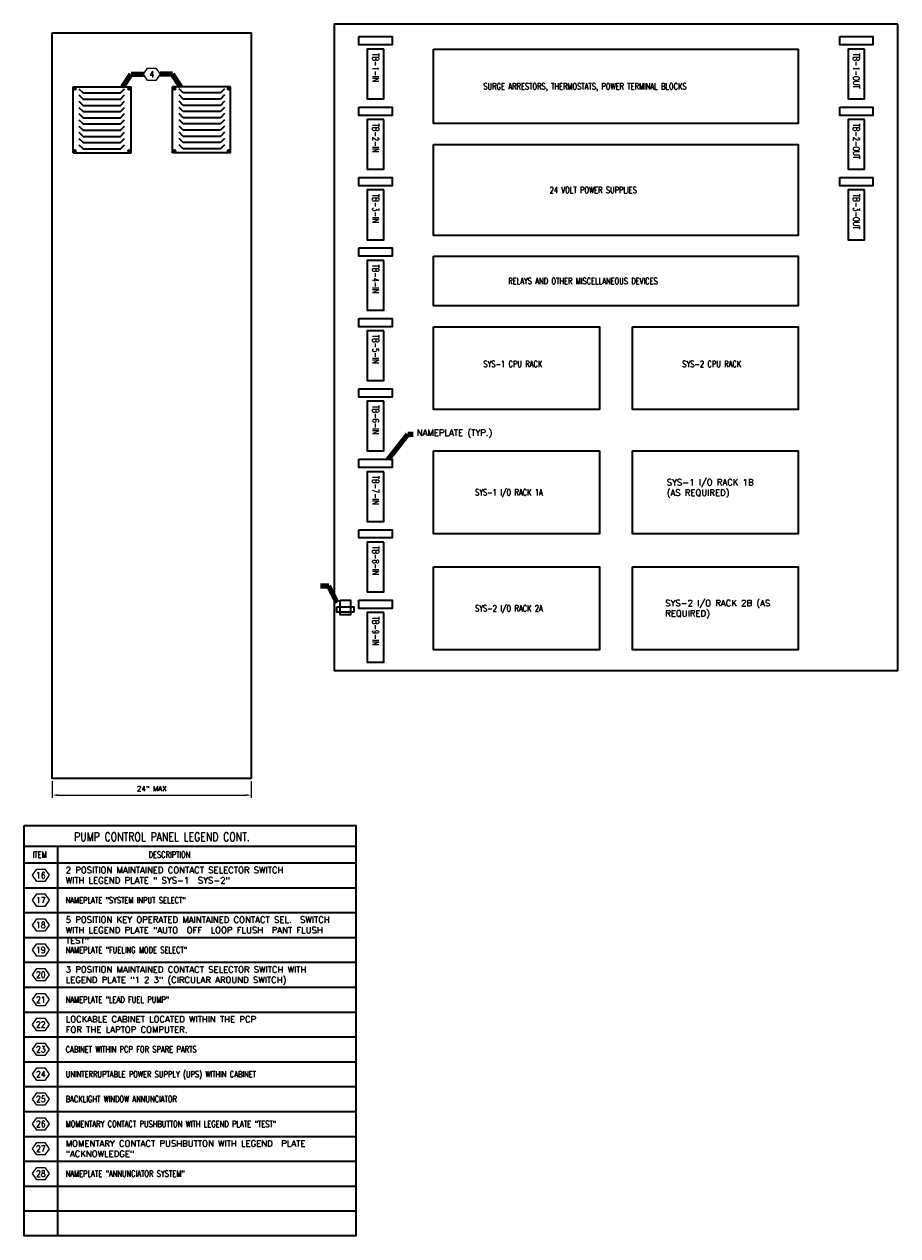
# Model space of a CAD drawing. Extents: x -193 to 313, y -156 to 200.
# Tile 2 of 2: x 60 to 313, y -156 to 195. Entities that reach past the tile are written whole.
import ezdxf
from ezdxf.enums import TextEntityAlignment as Align

# ---------------------------------------------------------------- set-up
doc = ezdxf.new("R2010")
doc.units = 0
doc.header["$MEASUREMENT"] = 0
doc.layers.get('Defpoints').update_dxf_attribs({"lineweight": 18})
for name, color, linetype, lineweight in [('E-Anno-Dims', 33, 'Continuous', 25), ('E-Anno-Text', 53, 'Continuous', 25), ('E-Detl-Grph', 33, 'Continuous', 35)]:
    doc.layers.add(name, color=color, linetype=linetype, lineweight=lineweight)
doc.styles.add('NOTES', font='romans.shx')
doc.styles.add('Text', font='txt', dxfattribs={"height": 0.125})
doc.dimstyles.new('EARCH', dxfattribs={"dimtxt": 0.125, "dimasz": 0.125, "dimexe": 0.0625, "dimexo": 0.0625, "dimgap": 0.0625, "dimtad": 1, "dimdec": 4, "dimzin": 3, "dimdsep": 46, "dimlunit": 4, "dimtxsty": 'NOTES', "dimcen": 0.09, "dimclrd": 256, "dimclre": 256, "dimadec": 0, "dimazin": 0, "dimtfac": 0.75, "dimtdec": 4, "dimtmove": 1, "dimatfit": 3, "dimfxl": 0, "dimfrac": 1, "dimtolj": 1, "dimtzin": 3, "dimlwd": 18, "dimlwe": 18, "dimarcsym": 0})

# ---------------------------------------------------------------- blocks, each defined once
blk = doc.blocks.new('*D25')
at = {"layer": 'Defpoints'}
for p in [(68.57, -23.78), (126.17, -23.78), (97.37, -28.58), (126.17, -28.58)]:
    blk.add_point(p, dxfattribs=at)
at = {"layer": 'E-Anno-Dims', "lineweight": 18}
for p, q in [((68.57, -24.53), (68.57, -29.33)), ((126.17, -24.53), (126.17, -29.33)), ((70.07, -28.58), (124.67, -28.58))]:
    blk.add_line(p, q, dxfattribs=at)
blk.add_solid([(70.07, -28.83), (68.57, -28.58), (70.07, -28.33)], dxfattribs=at)
at = {"layer": 'E-Anno-Dims', "lineweight": 18, "extrusion": (0, 0, -1)}
blk.add_solid([(-124.67, -28.33), (-126.17, -28.58), (-124.67, -28.83)], dxfattribs=at)
at = {"layer": 'E-Anno-Dims', "linetype": 'Continuous', "lineweight": 18, "insert": (97.37, -26.69), "char_height": 1.5, "attachment_point": 5, "style": 'Text'}
blk.add_mtext('\\Fromans.shx;24" MAX', dxfattribs=at)

msp = doc.modelspace()

# ---------------------------------------------------------------- linework, layer by layer
at = {"layer": 'E-Anno-Text'}
for p, q in [((94.96478, 180.21518), (96.16718, 182.01518)), ((96.16718, 178.41338), (94.96478, 180.21518)), ((96.16718, 182.01518), (98.56838, 182.01518)), ((98.56838, 182.01518), (99.76898, 180.21518)), ((99.76898, 180.21518), (98.56838, 178.41338)), ((98.56838, 178.41338), (96.16718, 178.41338)), ((62.83532, -51.8104), (64.03772, -50.0104)), ((64.03772, -53.6122), (62.83532, -51.8104)), ((64.03772, -50.0104), (66.43892, -50.0104)), ((66.43892, -50.0104), (67.63952, -51.8104)), ((67.63952, -51.8104), (66.43892, -53.6122)), ((66.43892, -53.6122), (64.03772, -53.6122)), ((62.83532, -59.0104), (64.03772, -57.2104)), ((64.03772, -60.8122), (62.83532, -59.0104)), ((64.03772, -57.2104), (66.43892, -57.2104)), ((66.43892, -57.2104), (67.63952, -59.0104)), ((67.63952, -59.0104), (66.43892, -60.8122)), ((66.43892, -60.8122), (64.03772, -60.8122)), ((62.83532, -66.2104), (64.03772, -64.4104)), ((64.03772, -68.0122), (62.83532, -66.2104)), ((64.03772, -64.4104), (66.43892, -64.4104)), ((66.43892, -64.4104), (67.63952, -66.2104)), ((67.63952, -66.2104), (66.43892, -68.0122)), ((66.43892, -68.0122), (64.03772, -68.0122)), ((62.83532, -73.4104), (64.03772, -71.6104)), ((64.03772, -75.2122), (62.83532, -73.4104)), ((64.03772, -71.6104), (66.43892, -71.6104)), ((66.43892, -71.6104), (67.63952, -73.4104)), ((67.63952, -73.4104), (66.43892, -75.2122)), ((66.43892, -75.2122), (64.03772, -75.2122)), ((62.83532, -80.6104), (64.03772, -78.8104)), ((64.03772, -82.4122), (62.83532, -80.6104)), ((64.03772, -78.8104), (66.43892, -78.8104)), ((66.43892, -78.8104), (67.63952, -80.6104)), ((67.63952, -80.6104), (66.43892, -82.4122)), ((66.43892, -82.4122), (64.03772, -82.4122)), ((62.83532, -87.8104), (64.03772, -86.0104)), ((64.03772, -86.0104), (66.43892, -86.0104)), ((66.43892, -86.0104), (67.63952, -87.8104)), ((64.03772, -89.6122), (62.83532, -87.8104)), ((66.43892, -89.6122), (64.03772, -89.6122)), ((67.63952, -87.8104), (66.43892, -89.6122)), ((62.83532, -95.0104), (64.03772, -93.2104)), ((64.03772, -93.2104), (66.43892, -93.2104)), ((66.43892, -93.2104), (67.63952, -95.0104)), ((64.03772, -96.8122), (62.83532, -95.0104)), ((66.43892, -96.8122), (64.03772, -96.8122)), ((67.63952, -95.0104), (66.43892, -96.8122)), ((62.83532, -102.2104), (64.03772, -100.4104)), ((64.03772, -100.4104), (66.43892, -100.4104)), ((66.43892, -100.4104), (67.63952, -102.2104)), ((64.03772, -104.0122), (62.83532, -102.2104)), ((66.43892, -104.0122), (64.03772, -104.0122)), ((67.63952, -102.2104), (66.43892, -104.0122)), ((62.83532, -109.4104), (64.03772, -107.6104)), ((64.03772, -107.6104), (66.43892, -107.6104)), ((66.43892, -107.6104), (67.63952, -109.4104)), ((64.03772, -111.2122), (62.83532, -109.4104)), ((66.43892, -111.2122), (64.03772, -111.2122)), ((67.63952, -109.4104), (66.43892, -111.2122)), ((62.83532, -116.6104), (64.03772, -114.8104)), ((64.03772, -114.8104), (66.43892, -114.8104)), ((66.43892, -114.8104), (67.63952, -116.6104)), ((64.03772, -118.4122), (62.83532, -116.6104)), ((66.43892, -118.4122), (64.03772, -118.4122)), ((67.63952, -116.6104), (66.43892, -118.4122)), ((62.83532, -123.8104), (64.03772, -122.0104)), ((64.03772, -122.0104), (66.43892, -122.0104)), ((66.43892, -122.0104), (67.63952, -123.8104)), ((64.03772, -125.6122), (62.83532, -123.8104)), ((66.43892, -125.6122), (64.03772, -125.6122)), ((67.63952, -123.8104), (66.43892, -125.6122)), ((62.83532, -131.0104), (64.03772, -129.2104)), ((64.03772, -129.2104), (66.43892, -129.2104)), ((66.43892, -129.2104), (67.63952, -131.0104)), ((64.03772, -132.8122), (62.83532, -131.0104)), ((66.43892, -132.8122), (64.03772, -132.8122)), ((67.63952, -131.0104), (66.43892, -132.8122)), ((62.83532, -138.2104), (64.03772, -136.4104)), ((64.03772, -136.4104), (66.43892, -136.4104)), ((66.43892, -136.4104), (67.63952, -138.2104)), ((64.03772, -140.0122), (62.83532, -138.2104)), ((66.43892, -140.0122), (64.03772, -140.0122)), ((67.63952, -138.2104), (66.43892, -140.0122))]:
    msp.add_line(p, q, dxfattribs=at)
at = {"layer": 'E-Detl-Grph'}
for p, q in [((74.56778, 157.41518), (74.56778, 176.61518)), ((74.56778, 176.61518), (91.36778, 176.61518)), ((74.93438, 176.15603), (75.22478, 175.86548)), ((76.27958, 176.01068), (77.47958, 174.81068)), ((88.27958, 174.81068), (89.47958, 176.01068)), ((91.00133, 176.15603), (90.71078, 175.86548)), ((91.36778, 157.41518), (91.36778, 176.61518)), ((120.16778, 176.61518), (103.36778, 176.61518)), ((103.36778, 157.41518), (103.36778, 176.61518)), ((103.73423, 176.15603), (104.02478, 175.86548)), ((106.45598, 174.81068), (105.25598, 176.01068)), ((118.45598, 176.01068), (117.25598, 174.81068)), ((119.80118, 176.15603), (119.51078, 175.86548)), ((120.16778, 157.41518), (120.16778, 176.61518)), ((76.27958, 174.21068), (77.47958, 173.01068)), ((76.27958, 172.41068), (77.47958, 171.21068)), ((77.47958, 174.81068), (88.27958, 174.81068)), ((77.47958, 173.01068), (88.27958, 173.01068)), ((88.27958, 173.01068), (89.47958, 174.21068)), ((88.27958, 171.21068), (89.47958, 172.41068)), ((106.45598, 173.01068), (105.25598, 174.21068)), ((106.45598, 171.21068), (105.25598, 172.41068)), ((117.25598, 174.81068), (106.45598, 174.81068)), ((117.25598, 173.01068), (106.45598, 173.01068)), ((118.45598, 174.21068), (117.25598, 173.01068)), ((118.45598, 172.41068), (117.25598, 171.21068)), ((76.27958, 170.61068), (77.47958, 169.41068)), ((76.27958, 168.81068), (77.47958, 167.61068)), ((77.47958, 171.21068), (88.27958, 171.21068)), ((77.47958, 169.41068), (88.27958, 169.41068)), ((88.27958, 169.41068), (89.47958, 170.61068)), ((88.27958, 167.61068), (89.47958, 168.81068)), ((106.45598, 169.41068), (105.25598, 170.61068)), ((106.45598, 167.61068), (105.25598, 168.81068)), ((117.25598, 171.21068), (106.45598, 171.21068)), ((117.25598, 169.41068), (106.45598, 169.41068)), ((118.45598, 170.61068), (117.25598, 169.41068)), ((118.45598, 168.81068), (117.25598, 167.61068)), ((76.27958, 167.01068), (77.47958, 165.81068)), ((76.27958, 165.21068), (77.47958, 164.01068)), ((77.47958, 167.61068), (88.27958, 167.61068)), ((77.47958, 165.81068), (88.27958, 165.81068)), ((88.27958, 165.81068), (89.47958, 167.01068)), ((88.27958, 164.01068), (89.47958, 165.21068)), ((106.45598, 165.81068), (105.25598, 167.01068)), ((106.45598, 164.01068), (105.25598, 165.21068)), ((117.25598, 167.61068), (106.45598, 167.61068)), ((117.25598, 165.81068), (106.45598, 165.81068)), ((118.45598, 167.01068), (117.25598, 165.81068)), ((118.45598, 165.21068), (117.25598, 164.01068)), ((76.27958, 163.41068), (77.47958, 162.21068)), ((76.27958, 161.61068), (77.47958, 160.41068)), ((77.47958, 164.01068), (88.27958, 164.01068)), ((77.47958, 162.21068), (88.27958, 162.21068)), ((88.27958, 162.21068), (89.47958, 163.41068)), ((88.27958, 160.41068), (89.47958, 161.61068)), ((106.45598, 162.21068), (105.25598, 163.41068)), ((106.45598, 160.41068), (105.25598, 161.61068)), ((117.25598, 164.01068), (106.45598, 164.01068)), ((117.25598, 162.21068), (106.45598, 162.21068)), ((118.45598, 163.41068), (117.25598, 162.21068)), ((118.45598, 161.61068), (117.25598, 160.41068)), ((74.93438, 157.87433), (75.22478, 158.16488)), ((76.27958, 159.81068), (77.47958, 158.61068)), ((77.47958, 160.41068), (88.27958, 160.41068)), ((77.47958, 158.61068), (88.27958, 158.61068)), ((88.27958, 158.61068), (89.47958, 159.81068)), ((91.00133, 157.87433), (90.71078, 158.16488)), ((103.73423, 157.87433), (104.02478, 158.16488)), ((106.45598, 158.61068), (105.25598, 159.81068)), ((117.25598, 160.41068), (106.45598, 160.41068)), ((117.25598, 158.61068), (106.45598, 158.61068)), ((118.45598, 159.81068), (117.25598, 158.61068)), ((119.80118, 157.87433), (119.51078, 158.16488)), ((74.56778, 157.41518), (91.36778, 157.41518)), ((120.16778, 157.41518), (103.36778, 157.41518)), ((60.43832, -43.4104), (156.43832, -43.4104)), ((70.03832, -43.4104), (70.03832, -156.2104)), ((60.43832, -48.2104), (156.43832, -48.2104)), ((60.43832, -55.4104), (156.43832, -55.4104)), ((60.43832, -62.6104), (156.43832, -62.6104)), ((60.43832, -69.8104), (156.43832, -69.8104)), ((60.43832, -77.0104), (156.43832, -77.0104)), ((60.43832, -84.2104), (156.43832, -84.2104)), ((60.43832, -91.4104), (156.43832, -91.4104)), ((60.43832, -98.6104), (156.43832, -98.6104)), ((60.43832, -105.8104), (156.43832, -105.8104)), ((60.43832, -113.0104), (156.43832, -113.0104)), ((60.43832, -120.2104), (156.43832, -120.2104)), ((60.43832, -127.4104), (156.43832, -127.4104)), ((60.43832, -134.6104), (156.43832, -134.6104)), ((60.43832, -141.8104), (156.43832, -141.8104)), ((60.43832, -149.0104), (156.43832, -149.0104))]:
    msp.add_line(p, q, dxfattribs=at)
for centre in [(75.07956, 176.01073), (90.85601, 176.01073), (103.87951, 176.01073), (119.65596, 176.01073), (75.07956, 158.01963), (90.85601, 158.01963), (103.87951, 158.01963), (119.65596, 158.01963)]:
    msp.add_circle(centre, 0.31323, dxfattribs=at)
for points in [[(313.36778, 194.70562), (150.16778, 194.70562), (150.16778, 7.50562), (313.36778, 7.50562)], [(68.56778, 192.21518), (126.16778, 192.21518), (126.16778, -23.78482), (68.56778, -23.78482)], [(157.36778, 191.10562), (166.96778, 191.10562), (166.96778, 188.70562), (157.36778, 188.70562)], [(296.56778, 191.10562), (306.16778, 191.10562), (306.16778, 188.70562), (296.56778, 188.70562)], [(164.56778, 187.50562), (159.76778, 187.50562), (159.76778, 173.10562), (164.56778, 173.10562)], [(178.96778, 187.50562), (284.56778, 187.50562), (284.56778, 165.90562), (178.96778, 165.90562)], [(303.76778, 187.50562), (298.96778, 187.50562), (298.96778, 173.10562), (303.76778, 173.10562)], [(157.36778, 170.70562), (166.96778, 170.70562), (166.96778, 168.30562), (157.36778, 168.30562)], [(296.56778, 170.70562), (306.16778, 170.70562), (306.16778, 168.30562), (296.56778, 168.30562)], [(164.56778, 167.10562), (159.76778, 167.10562), (159.76778, 152.70562), (164.56778, 152.70562)], [(303.76778, 167.10562), (298.96778, 167.10562), (298.96778, 152.70562), (303.76778, 152.70562)], [(178.96778, 159.90562), (284.56778, 159.90562), (284.56778, 133.50562), (178.96778, 133.50562)], [(157.36778, 150.30562), (166.96778, 150.30562), (166.96778, 147.90562), (157.36778, 147.90562)], [(296.56778, 150.30562), (306.16778, 150.30562), (306.16778, 147.90562), (296.56778, 147.90562)], [(164.56778, 146.70562), (159.76778, 146.70562), (159.76778, 132.30562), (164.56778, 132.30562)], [(303.76778, 146.70562), (298.96778, 146.70562), (298.96778, 132.30562), (303.76778, 132.30562)], [(157.36778, 129.90562), (166.96778, 129.90562), (166.96778, 127.50562), (157.36778, 127.50562)], [(178.96778, 127.50562), (284.56778, 127.50562), (284.56778, 113.10562), (178.96778, 113.10562)], [(164.56778, 126.30562), (159.76778, 126.30562), (159.76778, 111.90562), (164.56778, 111.90562)], [(157.36778, 109.50562), (166.96778, 109.50562), (166.96778, 107.10562), (157.36778, 107.10562)], [(164.56778, 105.90562), (159.76778, 105.90562), (159.76778, 91.50562), (164.56778, 91.50562)], [(178.96778, 107.10562), (226.96778, 107.10562), (226.96778, 83.10562), (178.96778, 83.10562)], [(236.56778, 107.10562), (284.56778, 107.10562), (284.56778, 83.10562), (236.56778, 83.10562)], [(157.36778, 89.10562), (166.96778, 89.10562), (166.96778, 86.70562), (157.36778, 86.70562)], [(164.56778, 85.50562), (159.76778, 85.50562), (159.76778, 71.10562), (164.56778, 71.10562)], [(178.96778, 71.10562), (226.96778, 71.10562), (226.96778, 47.10562), (178.96778, 47.10562)], [(236.56778, 71.10562), (284.56778, 71.10562), (284.56778, 47.10562), (236.56778, 47.10562)], [(157.36778, 68.70562), (166.96778, 68.70562), (166.96778, 66.30562), (157.36778, 66.30562)], [(164.56778, 65.10562), (159.76778, 65.10562), (159.76778, 50.70562), (164.56778, 50.70562)], [(157.36778, 48.30562), (166.96778, 48.30562), (166.96778, 45.90562), (157.36778, 45.90562)], [(164.56778, 44.70562), (159.76778, 44.70562), (159.76778, 30.30562), (164.56778, 30.30562)], [(178.96778, 37.50562), (226.96778, 37.50562), (226.96778, 13.50562), (178.96778, 13.50562)], [(236.56778, 37.50562), (284.56778, 37.50562), (284.56778, 13.50562), (236.56778, 13.50562)], [(150.94318, 25.93712), (155.89994, 25.93712), (155.89994, 24.37411), (150.94318, 24.37411)], [(151.86845, 27.90562), (154.90859, 27.90562), (154.90859, 23.62397), (151.86845, 23.62397)], [(157.36778, 27.90562), (166.96778, 27.90562), (166.96778, 25.50562), (157.36778, 25.50562)], [(164.56778, 24.30562), (159.76778, 24.30562), (159.76778, 9.90562), (164.56778, 9.90562)], [(60.43832, -37.4104), (156.43832, -37.4104), (156.43832, -156.2104), (60.43832, -156.2104)]]:
    msp.add_3dface(points, dxfattribs=at)

# ---------------------------------------------------------------- texts
at = {"layer": 'E-Anno-Text', "style": 'NOTES', "width": 0.787453}
for s, p in [('TB-1-IN', (162.16778, 186.30562)), ('TB-1-OUT', (301.36778, 186.30562)), ('TB-2-IN', (162.16778, 165.90562)), ('TB-2-OUT', (301.36778, 165.90562)), ('TB-3-IN', (162.16778, 145.50562)), ('TB-3-OUT', (301.36778, 145.50562)), ('TB-4-IN', (162.16778, 125.10562)), ('TB-5-IN', (162.16778, 104.70562)), ('TB-6-IN', (162.16778, 84.30562)), ('TB-7-IN', (162.16778, 63.90562)), ('TB-8-IN', (162.16778, 43.50562)), ('TB-9-IN', (162.16778, 23.10562))]:
    msp.add_text(s, height=1.8, rotation=270, dxfattribs=at).set_placement(p, align=Align.MIDDLE_LEFT)
for s, p in [('SURGE ARRESTORS, THERMOSTATS, POWER TERMINAL BLOCKS', (193.36778, 176.70562)), ('24 VOLT POWER SUPPLIES', (212.56778, 146.70562)), ('RELAYS AND OTHER MISCELLANEOUS DEVICES', (200.56778, 120.30562)), ('SYS-1 CPU RACK', (193.36778, 96.30562)), ('SYS-2 CPU RACK', (250.96778, 96.30562)), ('SYS-1 I/O RACK 1A', (190.96778, 59.10562)), ('SYS-2 I/O RACK 2A', (190.96778, 25.50562)), ('ITEM', (62.83832, -45.8104)), ('DESCRIPTION', (96.43832, -45.8104)), ('NAMEPLATE "SYSTEM INPUT SELECT"', (72.43832, -59.0104)), ('NAMEPLATE "FUELING MODE SELECT"', (72.43832, -73.4104)), ('NAMEPLATE "LEAD FUEL PUMP"', (72.43832, -87.8104)), ('CABINET WITHIN PCP FOR SPARE PARTS', (72.43832, -102.2104)), ('UNINTERRUPTABLE POWER SUPPLY (UPS) WITHIN CABINET', (72.43832, -109.4104)), ('BACKLIGHT WINDOW ANNUNCIATOR', (72.43832, -116.6104)), ('MOMENTARY CONTACT PUSHBUTTON WITH LEGEND PLATE "TEST"', (72.43832, -123.8104)), ('NAMEPLATE "ANNUNCIATOR SYSTEM"', (72.43832, -138.2104))]:
    msp.add_text(s, height=1.8, dxfattribs=at).set_placement(p, align=Align.MIDDLE_LEFT)
msp.add_text('PUMP CONTROL PANEL LEGEND CONT.', height=2.5125, dxfattribs=at).set_placement((100.30495, -41.90545), align=Align.CENTER)
at = {"layer": 'E-Anno-Text', "insert": (174.10577, 76.08204), "char_height": 1.8, "attachment_point": 4, "line_spacing_factor": 0.601312, "style": 'NOTES'}
msp.add_mtext('NAMEPLATE (TYP.)', dxfattribs=at)
at = {"layer": 'E-Anno-Text', "char_height": 1.8, "attachment_point": 1, "style": 'NOTES'}
for s, insert, width in [('SYS-1 I/O RACK 1B (AS REQUIRED)', (246.47041, 62.9321), 30.3356414), ('SYS-2 I/O RACK 2B (AS REQUIRED)', (246.04459, 27.93427), 33.2083907), ('2 POSITION MAINTAINED CONTACT SELECTOR SWITCH WITH LEGEND PLATE " SYS-1  SYS-2"', (72.43832, -49.38175), 73.8548861), ('5 POSITION KEY OPERATED MAINTAINED CONTACT SEL.  SWITCH WITH LEGEND PLATE "AUTO  OFF  LOOP FLUSH  PANT FLUSH TEST"', (72.43832, -63.78175), 87.2355607), ('3 POSITION MAINTAINED CONTACT SELECTOR SWITCH WITH LEGEND PLATE "1 2 3" (CIRCULAR AROUND SWITCH)', (72.43832, -78.18175), 85.82707), ('LOCKABLE CABINET LOCATED WITHIN THE PCP FOR THE LAPTOP COMPUTER.', (72.43832, -92.58175), 64.8511212), ('MOMENTARY CONTACT PUSHBUTTON WITH LEGEND  PLATE "ACKNOWLEDGE"', (72.43832, -128.58175), 77.6051224)]:
    msp.add_mtext(s, dxfattribs=dict(at, insert=insert, width=width))
at = {"layer": 'E-Anno-Text', "style": 'NOTES', "width": 0.9}
for tag, text, height, p in [('4', '1', 1.79783, (97.36778, 180.21518)), ('16', '10', 1.7982, (65.23832, -51.8104)), ('17', '10', 1.7982, (65.23832, -59.0104)), ('18', '10', 1.7982, (65.23832, -66.2104)), ('19', '10', 1.7982, (65.23832, -73.4104)), ('20', '10', 1.7982, (65.23832, -80.6104)), ('21', '10', 1.7982, (65.23832, -87.8104)), ('22', '10', 1.7982, (65.23832, -95.0104)), ('23', '10', 1.7982, (65.23832, -102.2104)), ('24', '10', 1.7982, (65.23832, -109.4104)), ('25', '10', 1.7982, (65.23832, -116.6104)), ('26', '10', 1.7982, (65.23832, -123.8104)), ('27', '10', 1.7982, (65.23832, -131.0104)), ('28', '10', 1.7982, (65.23832, -138.2104))]:
    msp.add_attdef(tag, text=text, height=height, dxfattribs=at).set_placement(p, align=Align.MIDDLE_CENTER)

# ---------------------------------------------------------------- dimensions: what is measured, and where the dimension line sits
at = {"layer": 'E-Anno-Dims', "lineweight": 18}
dim = msp.add_linear_dim(base=(126.16778, -28.58482), p1=(68.56778, -23.78482), p2=(126.16778, -23.78482), text='\\Fromans.shx;24" MAX', dimstyle='EARCH', override={"dimscale": 12, "dimcen": 0.000625}, dxfattribs=at)
dim.commit()
dim.dimension.update_dxf_attribs({"geometry": '*D25', "text_midpoint": (97.36778, -28.58482), "dimtype": 128})

# ---------------------------------------------------------------- leaders
at = {"layer": 'E-Anno-Text'}
for points in [[(88.96778, 176.61518), (91.36778, 180.21518), (94.96778, 180.21518)], [(105.76778, 176.61518), (103.36778, 180.21518), (99.76778, 180.21518)], [(151.00927, 27.12674), (148.60927, 31.92674), (146.21227, 31.92674)]]:
    msp.add_leader(points, dimstyle='EARCH', override={"dimscale": 12, "dimtad": 0, "dimclrd": 0, "dimlwd": 65534}, dxfattribs=at)
at = {"layer": 'E-Anno-Text', "annotation_type": 0, "has_hookline": 1, "hookline_direction": 0, "text_width": 24.48796}
msp.add_leader([(165.76778, 68.70562), (171.55499, 75.92571), (173.05499, 75.92571)], dimstyle='EARCH', override={"dimscale": 12, "dimtad": 0, "dimclrd": 0, "dimlwd": 65534}, dxfattribs=at)

doc.saveas('drawing.dxf')
